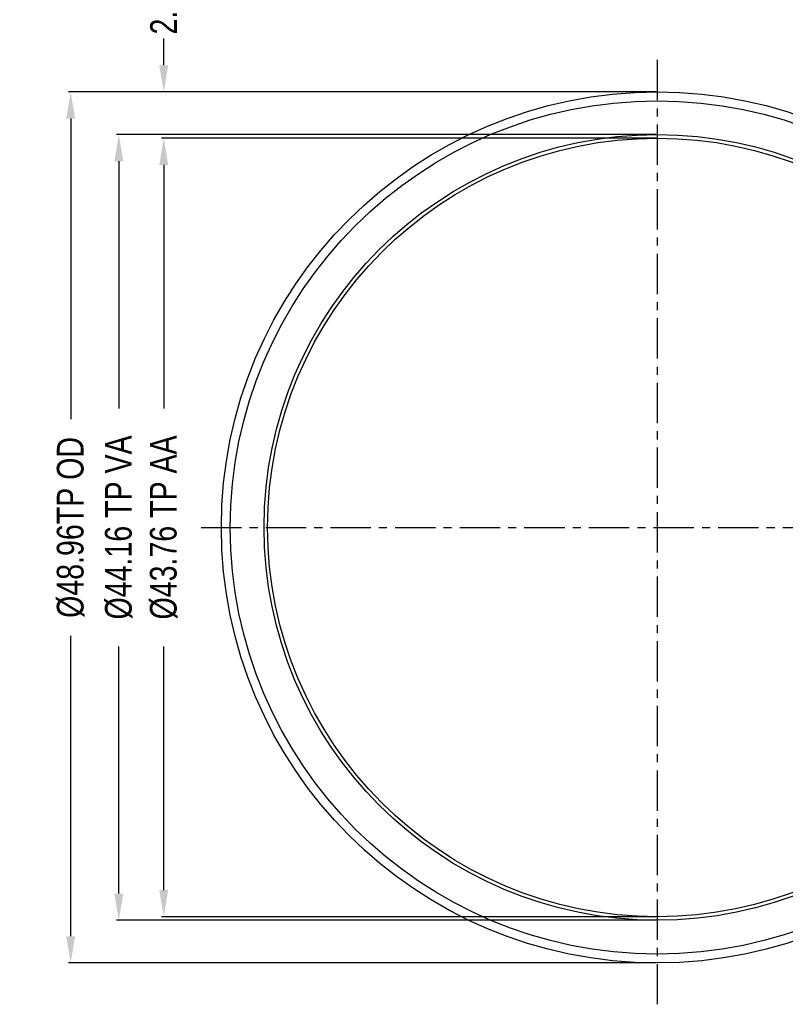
# Model space of a CAD drawing. Header units: millimetres. Extents: x -49 to 165, y -182 to -55.
# Tile 3 of 93: x -27 to 16, y -153 to -98. Entities that reach past the tile are written whole.
import ezdxf

# ---------------------------------------------------------------- set-up
doc = ezdxf.new("R2010")
doc.units = ezdxf.units.MM
doc.header["$LTSCALE"] = 1.21
doc.header["$MEASUREMENT"] = 0
doc.header["$PDMODE"] = 3
doc.header["$PDSIZE"] = 0.3125
doc.linetypes.add('CENTER', pattern=[0.6, 0.375, -0.075, 0.075, -0.075])
doc.layers.get('0').update_dxf_attribs({"linetype": 'CONTINUOUS'})
doc.layers.get('DEFPOINTS').update_dxf_attribs({"linetype": 'CONTINUOUS'})
doc.layers.add('Dim', color=3, linetype='CONTINUOUS', lineweight=25)
doc.styles.get("Standard").update_dxf_attribs({"font": 'txt', "width": 0.8})
doc.dimstyles.get("Standard").update_dxf_attribs({"dimtxt": 0.15625, "dimasz": 0.1875, "dimexe": 0.125, "dimexo": 0.0625, "dimgap": 0.09, "dimtad": 0, "dimtih": 1, "dimtoh": 1, "dimzin": 4, "dimdsep": 46, "dimtxsty": 'Standard', "dimblk": '_FILLED', "dimblk1": '_FILLED', "dimblk2": '_FILLED', "dimcen": 0.09, "dimazin": 1, "dimtp": 0.01, "dimtm": 0.01, "dimtfac": 1, "dimtofl": 0, "dimtmove": 0, "dimatfit": 3, "dimldrblk": '_FILLED', "dimfxl": 1, "dimtolj": 1, "dimtzin": 4, "dimarcsym": 0})

# ---------------------------------------------------------------- blocks, each defined once
blk = doc.blocks.new('_FILLED')
at = {"color": 0, "linetype": 'ByBlock'}
blk.add_solid([(0, 0), (-1, 0.167), (-1, -0.167)], dxfattribs=at)
blk = doc.blocks.new('*D60')
at = {"layer": 'DEFPOINTS', "color": 0}
for p in [(8.742, -104.694), (-18.975, -148.454), (8.742, -148.454)]:
    blk.add_point(p, dxfattribs=at)
at = {"layer": 'Dim', "color": 0, "lineweight": -2}
for p, q in [((8.68, -104.694), (-19.1, -104.694)), ((-18.975, -106.194), (-18.975, -119.884)), ((-18.975, -146.954), (-18.975, -133.264)), ((8.68, -148.454), (-19.1, -148.454))]:
    blk.add_line(p, q, dxfattribs=at)
at = {"layer": 'Dim', "color": 0, "lineweight": -2, "xscale": 1.5, "yscale": 1.5, "zscale": 1.5}
for p, rotation in [((-18.975, -104.694), 90), ((-18.975, -148.454), 270)]:
    blk.add_blockref('_FILLED', p, dxfattribs=dict(at, rotation=rotation))
at = {"layer": 'Dim', "color": 0, "insert": (-18.975, -126.574), "char_height": 1.5, "attachment_point": 5, "rotation": 90, "line_spacing_factor": 1.5}
blk.add_mtext('\\A1;%%C43.76 TP AA', dxfattribs=at)
blk = doc.blocks.new('*D61')
at = {"layer": 'DEFPOINTS', "color": 0}
for p in [(8.742, -102.094), (-24.203, -151.054), (8.742, -151.054)]:
    blk.add_point(p, dxfattribs=at)
at = {"layer": 'Dim', "color": 0, "lineweight": -2}
for p, q in [((8.68, -102.094), (-24.328, -102.094)), ((-24.203, -103.594), (-24.203, -120.484)), ((-24.203, -149.554), (-24.203, -132.664)), ((8.68, -151.054), (-24.328, -151.054))]:
    blk.add_line(p, q, dxfattribs=at)
at = {"layer": 'Dim', "color": 0, "lineweight": -2, "xscale": 1.5, "yscale": 1.5, "zscale": 1.5}
for p, rotation in [((-24.203, -102.094), 90.00000000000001), ((-24.203, -151.054), 270)]:
    blk.add_blockref('_FILLED', p, dxfattribs=dict(at, rotation=rotation))
at = {"layer": 'Dim', "color": 0, "insert": (-24.203, -126.574), "char_height": 1.5, "attachment_point": 5, "rotation": 90, "line_spacing_factor": 1.5}
blk.add_mtext('\\A1;%%C48.96TP OD', dxfattribs=at)
blk = doc.blocks.new('*D62')
at = {"layer": 'DEFPOINTS', "color": 0}
for p in [(-18.975, -102.094), (8.742, -102.094), (8.742, -104.694)]:
    blk.add_point(p, dxfattribs=at)
at = {"layer": 'Dim', "color": 0, "lineweight": -2}
for p, q in [((-18.975, -100.594), (-18.975, -99.094)), ((8.68, -102.094), (-19.1, -102.094)), ((8.68, -104.694), (-19.1, -104.694)), ((-18.975, -106.194), (-18.975, -107.694))]:
    blk.add_line(p, q, dxfattribs=at)
at = {"layer": 'Dim', "color": 0, "lineweight": -2, "xscale": 1.5, "yscale": 1.5, "zscale": 1.5}
for p, rotation in [((-18.975, -102.094), 270), ((-18.975, -104.694), 90)]:
    blk.add_blockref('_FILLED', p, dxfattribs=dict(at, rotation=rotation))
at = {"layer": 'Dim', "color": 0, "insert": (-18.975, -97.304), "char_height": 1.5, "attachment_point": 5, "rotation": 90, "line_spacing_factor": 1.5}
blk.add_mtext('\\A1;2.60', dxfattribs=at)
blk = doc.blocks.new('*D63')
at = {"layer": 'DEFPOINTS', "color": 0}
for p in [(8.742, -104.494), (-21.498, -148.654), (8.742, -148.654)]:
    blk.add_point(p, dxfattribs=at)
at = {"layer": 'Dim', "color": 0, "lineweight": -2}
for p, q in [((8.68, -104.494), (-21.623, -104.494)), ((-21.498, -105.994), (-21.498, -119.884)), ((-21.498, -147.154), (-21.498, -133.264)), ((8.68, -148.654), (-21.623, -148.654))]:
    blk.add_line(p, q, dxfattribs=at)
at = {"layer": 'Dim', "color": 0, "lineweight": -2, "xscale": 1.5, "yscale": 1.5, "zscale": 1.5}
for p, rotation in [((-21.498, -104.494), 90), ((-21.498, -148.654), 270)]:
    blk.add_blockref('_FILLED', p, dxfattribs=dict(at, rotation=rotation))
at = {"layer": 'Dim', "color": 0, "insert": (-21.498, -126.574), "char_height": 1.5, "attachment_point": 5, "rotation": 90, "line_spacing_factor": 1.5}
blk.add_mtext('\\A1;%%C44.16 TP VA', dxfattribs=at)

msp = doc.modelspace()

# ---------------------------------------------------------------- linework, layer by layer
at = {"color": 4, "linetype": 'CENTER', "ltscale": 5}
for p, q in [((8.742, -100.297), (8.742, -153.378)), ((-16.871, -126.574), (36.539, -126.574))]:
    msp.add_line(p, q, dxfattribs=at)
at = {"color": 7, "linetype": 'Continuous'}
for radius in [24.48, 23.98, 22.08, 21.88]:
    msp.add_circle((8.742, -126.574), radius, dxfattribs=at)

# ---------------------------------------------------------------- dimensions: what is measured, and where the dimension line sits
at = {"layer": 'Dim'}
dim = msp.add_linear_dim(base=(-18.975, -102.094), p1=(8.742, -104.694), p2=(8.742, -102.094), angle=90, dimstyle='Standard', override={"dimtxt": 1.5, "dimasz": 1.5, "dimtih": 0, "dimtoh": 0, "dimzin": 0, "dimcen": 0.198, "dimadec": 0, "dimazin": 0, "dimtp": 0, "dimtm": 0, "dimtdec": 4, "dimtzin": 0, "dimarcsym": 1}, dxfattribs=at)
dim.commit()
dim.dimension.update_dxf_attribs({"geometry": '*D62', "text_midpoint": (-18.975, -97.304)})
for base, p1, p2, text, picture, middle in [((-24.203, -151.054), (8.742, -102.094), (8.742, -151.054), '%%C<>TP OD', '*D61', (-24.203, -126.574)), ((-21.498, -148.654), (8.742, -104.494), (8.742, -148.654), '%%C<> TP VA', '*D63', (-21.498, -126.574)), ((-18.975, -148.454), (8.742, -104.694), (8.742, -148.454), '%%C<> TP AA', '*D60', (-18.975, -126.574))]:
    dim = msp.add_linear_dim(base=base, p1=p1, p2=p2, angle=90, text=text, dimstyle='Standard', override={"dimtxt": 1.5, "dimasz": 1.5, "dimtih": 0, "dimtoh": 0, "dimzin": 0, "dimpost": '<>', "dimcen": 0.198, "dimadec": 0, "dimazin": 0, "dimtp": 0, "dimtm": 0, "dimtdec": 4, "dimtzin": 0, "dimarcsym": 1}, dxfattribs=at)
    dim.commit()
    dim.dimension.update_dxf_attribs({"geometry": picture, "text_midpoint": middle})

doc.saveas('drawing.dxf')
